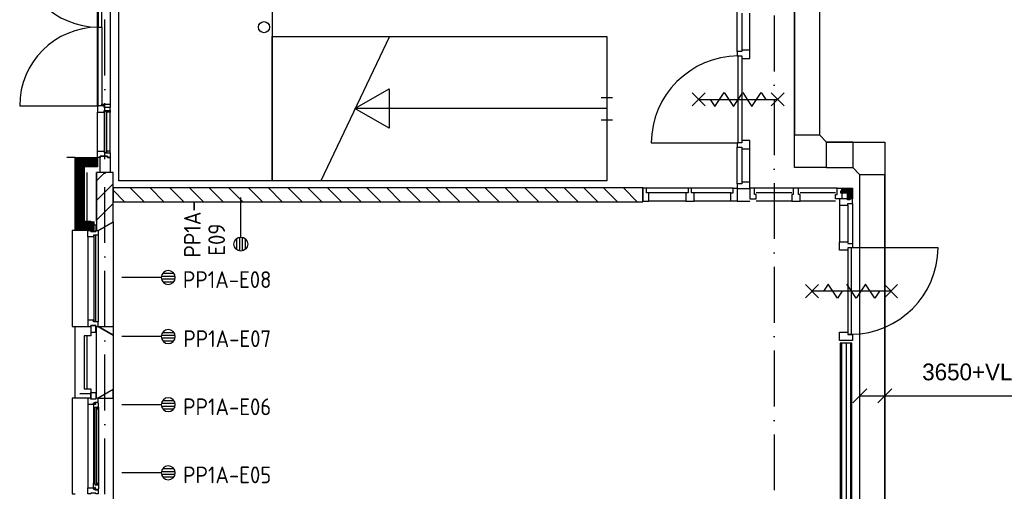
# Model space of a CAD drawing. Header units: millimetres. Extents: x -6587 to 170951, y 244 to 951952.
# Tile 8 of 102: x 16578 to 27168, y 34782 to 39849. Entities that reach past the tile are written whole.
import ezdxf
from ezdxf.enums import TextEntityAlignment as Align

# ---------------------------------------------------------------- set-up
doc = ezdxf.new("R2010")
doc.units = ezdxf.units.MM
doc.header["$LTSCALE"] = 100
doc.linetypes.add('DASHDOT', pattern=[9, 6, -1.5, 0, -1.5])
doc.layers.get('0').update_dxf_attribs({"linetype": 'CONTINUOUS'})
for name, color, linetype in [('AL$7----_STRAMIEN', 1, 'DASHDOT'), ('BOUW', 8, 'CONTINUOUS'), ('EB6431--_ATTRIB', 2, 'CONTINUOUS'), ('EB6441--_ATTRIB', 2, 'CONTINUOUS'), ('EL6431--_CCTV', 3, 'CONTINUOUS'), ('EL6441--_DATACOM', 3, 'CONTINUOUS'), ('KABELGOOT', 8, 'CONTINUOUS')]:
    doc.layers.add(name, color=color, linetype=linetype)
doc.styles.add('1_8', font='iso', dxfattribs={"width": 0.7, "height": 1.8})
doc.styles.add('BURO-018', font='BUROFONT.shx', dxfattribs={"height": 180})

# ---------------------------------------------------------------- blocks, each defined once
blk = doc.blocks.new('ES4X2')
for p, q in [((-0.45, 1.4), (-0.45, 2.6)), ((-0.15, 1.27), (-0.15, 2.73)), ((0.15, 1.27), (0.15, 2.73)), ((0.45, 1.4), (0.45, 2.6)), ((0, 1.25), (0, -3))]:
    blk.add_line(p, q)
blk.add_circle((0, 2), 0.75)
at = {"style": '1_8'}
for tag, flags, p in [('NUMMER', 8, (0, 4)), ('INDIENST', 9, (0, 0)), ('GEBOUW', 9, (0, 0)), ('M_CODE', 9, (0, 0)), ('REGIST', 9, (0, 0)), ('CODE', 8, (0, 0))]:
    blk.add_attdef(tag, text='', height=1.8, dxfattribs=dict(at, flags=flags)).set_placement(p, align=Align.MIDDLE_CENTER)

msp = doc.modelspace()

# ---------------------------------------------------------------- hatches: boundary and pattern name
at = {"layer": 'BOUW'}
h = msp.add_hatch(dxfattribs=at)
h.set_pattern_fill('PREFBET', color=256, style=0)
h.set_pattern_definition([(45, (-24.84, -97.2), (-106.066, 106.066), [])])
h.paths.add_polyline_path([(17582.8, 38208.9), (17402.8, 38208.9), (17402.8, 37583.9), (17422.8, 37583.9), (17582.8, 37676.3)])
h = msp.add_hatch(dxfattribs=at)
h.set_pattern_fill('PREFBET', color=256, angle=-90, style=0)
h.set_pattern_definition([(315, (42259, 25855.33), (106.066, 106.066), [])])
h.paths.add_polyline_path([(17582.8, 38043.8), (17582.8, 37893.8), (23278.8, 37893.8), (23278.8, 38043.8)])

# ---------------------------------------------------------------- linework, layer by layer
at = {"layer": 'AL$7----_STRAMIEN', "color": 1}
for p, q in [((17492.8, 5947), (17492.8, 77761.7)), ((24692.8, 77698.2), (24692.8, 12402.1))]:
    msp.add_line(p, q, dxfattribs=at)
at = {"layer": 'BOUW'}
for p, q in [((17642.8, 38118.8), (17642.8, 41418.8)), ((19292.8, 41418.8), (19292.8, 38118.8)), ((17412.8, 38923.6), (17412.8, 40614.1)), ((17422.8, 40614.1), (17422.8, 39768.8)), ((17462.8, 39768.8), (17462.8, 40614.1)), ((17551.8, 40597.1), (17551.8, 38940.6)), ((24292.8, 39505.8), (24292.8, 39934.8)), ((24343.8, 39917.8), (24343.8, 39522.8)), ((24431.8, 39522.8), (24431.8, 39917.8)), ((17422.8, 39768.8), (17462.8, 39768.8)), ((17422.8, 39768.8), (17462.8, 39768.8)), ((17422.8, 38923.6), (17422.8, 39768.8)), ((17462.8, 39768.8), (17462.8, 38923.6)), ((19292.8, 39668.8), (22892.8, 39668.8)), ((19292.8, 38118.8), (19292.8, 39668.8)), ((20555.6, 39668.8), (19815.6, 38118.8)), ((22892.8, 39668.8), (22892.8, 38118.8)), ((24292.8, 39505.8), (24292.8, 39459.8)), ((24343.8, 39505.8), (24292.8, 39505.8)), ((24343.8, 39522.8), (24343.8, 39505.8)), ((24431.8, 39522.8), (24343.8, 39522.8)), ((24431.8, 39432.8), (24431.8, 39522.8)), ((24292.8, 39459.8), (24343.8, 39459.8)), ((24303.8, 38525.8), (24303.8, 39459.8)), ((24303.8, 39459.8), (24343.8, 39459.8)), ((24343.8, 39459.8), (24343.8, 39432.8)), ((24343.8, 39459.8), (24343.8, 38525.8)), ((24343.8, 39432.8), (24431.8, 39432.8)), ((20183.7, 38893.8), (20550.3, 39105.5)), ((20550.3, 39105.5), (20550.3, 38682.2)), ((22832.8, 39013.8), (22952.8, 39013.8)), ((23808.8, 39062.8), (23948.8, 38922.8)), ((23808.8, 38922.8), (23948.8, 39062.8)), ((23878.8, 38992.8), (24728.8, 38992.8)), ((24003.8, 38992.8), (24053.8, 38917.8)), ((24053.8, 38917.8), (24153.8, 39067.8)), ((24153.8, 39067.8), (24203.8, 38992.8)), ((24203.8, 38992.8), (24253.8, 38917.8)), ((24253.8, 38917.8), (24353.8, 39067.8)), ((24353.8, 39067.8), (24403.8, 38992.8)), ((24403.8, 38992.8), (24453.8, 38917.8)), ((24453.8, 38917.8), (24553.8, 39067.8)), ((24553.8, 39067.8), (24603.8, 38992.8)), ((24658.8, 38922.8), (24798.8, 39062.8)), ((24658.8, 39062.8), (24798.8, 38922.8)), ((16577.6, 38923.6), (17425, 38923.6)), ((17412.8, 38923.6), (17412.8, 38856.6)), ((17442.3, 38923.6), (17412.8, 38923.6)), ((17462.8, 38923.6), (17422.8, 38923.6)), ((17484.8, 38923.6), (17442.3, 38923.6)), ((17462.8, 38940.6), (17551.8, 38940.6)), ((17462.8, 38923.6), (17462.8, 38940.6)), ((17484.8, 38906.6), (17484.8, 38923.6)), ((17484.8, 38906.6), (17484.8, 38923.6)), ((17551.8, 38906.6), (17484.8, 38906.6)), ((17513.8, 38906.6), (17484.8, 38906.6)), ((17484.8, 38873.6), (17551.8, 38873.6)), ((17484.8, 38856.6), (17484.8, 38873.6)), ((17484.8, 38873.6), (17513.8, 38873.6)), ((17484.8, 38856.6), (17484.8, 38873.6)), ((17488.8, 38869.6), (17488.8, 38856.6)), ((17509.8, 38869.6), (17488.8, 38869.6)), ((17488.8, 38422.9), (17488.8, 38869.6)), ((17488.8, 38869.6), (17509.8, 38869.6)), ((17509.8, 38856.6), (17509.8, 38869.6)), ((17509.8, 38869.6), (17509.8, 38422.9)), ((17551.8, 38906.6), (17513.8, 38906.6)), ((17513.8, 38856.6), (17513.8, 38873.6)), ((17513.8, 38873.6), (17551.8, 38873.6)), ((17513.8, 38873.6), (17513.8, 38856.6)), ((17551.8, 38940.6), (17551.8, 38906.6)), ((17551.8, 38873.6), (17551.8, 38906.6)), ((17551.8, 38873.6), (17551.8, 38856.6)), ((22892.8, 38893.8), (20183.7, 38893.8)), ((20550.3, 38682.2), (20183.7, 38893.8)), ((17412.8, 38856.6), (17484.8, 38856.6)), ((17412.8, 38435.9), (17412.8, 38856.6)), ((17488.8, 38856.6), (17484.8, 38856.6)), ((17513.8, 38856.6), (17509.8, 38856.6)), ((17551.8, 38856.6), (17513.8, 38856.6)), ((17551.8, 38435.9), (17551.8, 38856.6)), ((22832.8, 38773.8), (22952.8, 38773.8)), ((24343.8, 38552.8), (24343.8, 38525.8)), ((24431.8, 38552.8), (24343.8, 38552.8)), ((24431.8, 38462.8), (24431.8, 38552.8)), ((23369.8, 38525.8), (24303.8, 38525.8)), ((24292.8, 38525.8), (24292.8, 38479.8)), ((24343.8, 38525.8), (24292.8, 38525.8)), ((24292.8, 38086.8), (24292.8, 38479.8)), ((24292.8, 38479.8), (24343.8, 38479.8)), ((24343.8, 38525.8), (24303.8, 38525.8)), ((24343.8, 38479.8), (24343.8, 38462.8)), ((24343.8, 38462.8), (24431.8, 38462.8)), ((24343.8, 38462.8), (24343.8, 38103.8)), ((24431.8, 38103.8), (24431.8, 38462.8)), ((17172.8, 38368.9), (17086.3, 38368.9)), ((17412.8, 38435.9), (17484.8, 38435.9)), ((17412.8, 38368.9), (17412.8, 38435.9)), ((17442.3, 38368.9), (17412.8, 38368.9)), ((17442.3, 38382.9), (17442.3, 38368.9)), ((17522.3, 38382.9), (17442.3, 38382.9)), ((17442.3, 38382.8), (17522.3, 38382.8)), ((17442.3, 38208.9), (17442.3, 38382.8)), ((17484.8, 38435.9), (17484.8, 38418.9)), ((17484.8, 38435.9), (17484.8, 38418.9)), ((17488.8, 38435.9), (17484.8, 38435.9)), ((17484.8, 38418.9), (17551.8, 38418.9)), ((17484.8, 38418.9), (17513.8, 38418.9)), ((17488.8, 38422.9), (17488.8, 38435.9)), ((17509.8, 38422.9), (17488.8, 38422.9)), ((17509.8, 38422.9), (17488.8, 38422.9)), ((17509.8, 38435.9), (17509.8, 38422.9)), ((17513.8, 38435.9), (17509.8, 38435.9)), ((17513.8, 38435.9), (17513.8, 38418.9)), ((17551.8, 38435.9), (17513.8, 38435.9)), ((17513.8, 38418.9), (17513.8, 38435.9)), ((17513.8, 38418.9), (17551.8, 38418.9)), ((17522.3, 38368.9), (17522.3, 38382.9)), ((17522.3, 38382.8), (17522.3, 38368.8)), ((17551.8, 38368.9), (17522.3, 38368.9)), ((17522.3, 38368.8), (17551.8, 38368.8)), ((17551.8, 38418.9), (17551.8, 38435.9)), ((17551.8, 38418.9), (17551.8, 38368.9)), ((17551.8, 38368.8), (17551.8, 38208.9)), ((17551.8, 38208.9), (17442.3, 38208.9)), ((19292.8, 38118.8), (17642.8, 38118.8)), ((22892.8, 38118.8), (19292.8, 38118.8)), ((23767.8, 38038.8), (23767.8, 37987.8)), ((23803.8, 38038.8), (23767.8, 38038.8)), ((23803.8, 37987.8), (23803.8, 38038.8)), ((24252.8, 38038.8), (24292.8, 38038.8)), ((24252.8, 37987.8), (24252.8, 38038.8)), ((24292.8, 38086.8), (24292.8, 38036.8)), ((24343.8, 38086.8), (24292.8, 38086.8)), ((24292.8, 38038.8), (24292.8, 37899.8)), ((24292.8, 38036.8), (24431.8, 38036.8)), ((24343.8, 38103.8), (24343.8, 38086.8)), ((24431.8, 38103.8), (24343.8, 38103.8)), ((24431.8, 38036.8), (24431.8, 38103.8)), ((24898.3, 38038.8), (24481.8, 38038.8)), ((25370.8, 38038.8), (24954.3, 38038.8)), ((25410.8, 37985.5), (25464.1, 38038.8)), ((25410.8, 37992.6), (25457.1, 38038.8)), ((25416.2, 37983.8), (25471.2, 38038.8)), ((25420.8, 38038.8), (25534.8, 38038.8)), ((25420.8, 38008.8), (25420.8, 38038.8)), ((25420.8, 38009.7), (25450, 38038.8)), ((25420.8, 38016.7), (25442.9, 38038.8)), ((25420.8, 38023.8), (25435.8, 38038.8)), ((25420.8, 38030.9), (25428.8, 38038.8)), ((25420.8, 38038), (25421.7, 38038.8)), ((25423.3, 37983.8), (25478.3, 38038.8)), ((25430.3, 37983.8), (25485.3, 38038.8)), ((25437.4, 37983.8), (25492.4, 38038.8)), ((25444.5, 37983.8), (25499.5, 38038.8)), ((25451.6, 37983.8), (25506.6, 38038.8)), ((25458.6, 37983.8), (25513.6, 38038.8)), ((25465.7, 37983.8), (25520.7, 38038.8)), ((25472.8, 37983.8), (25527.8, 38038.8)), ((25479.8, 37983.8), (25534.8, 38038.8)), ((25479.8, 37976.7), (25534.8, 38031.7)), ((25479.8, 37969.7), (25534.8, 38024.7)), ((25534.8, 38038.8), (25534.8, 37924.8)), ((23740.8, 37987.8), (23740.8, 37899.8)), ((23767.8, 37987.8), (23740.8, 37987.8)), ((23830.8, 37987.8), (23803.8, 37987.8)), ((24225.8, 37987.8), (23830.8, 37987.8)), ((23830.8, 37899.8), (23830.8, 37987.8)), ((24225.8, 37987.8), (24252.8, 37987.8)), ((24225.8, 37899.8), (24225.8, 37987.8)), ((24881.3, 37987.8), (24498.8, 37987.8)), ((25353.8, 37987.8), (24971.3, 37987.8)), ((25534.8, 37924.8), (25395.8, 37924.8)), ((25395.8, 37924.8), (25395.8, 37857.8)), ((25410.8, 38008.8), (25420.8, 38008.8)), ((25410.8, 37983.8), (25410.8, 38008.8)), ((25410.8, 37999.7), (25420, 38008.8)), ((25410.8, 38006.7), (25412.9, 38008.8)), ((25479.8, 37983.8), (25410.8, 37983.8)), ((25479.8, 37962.6), (25534.8, 38017.6)), ((25479.8, 37955.5), (25534.8, 38010.5)), ((25479.8, 37948.5), (25534.8, 38003.5)), ((25479.8, 37941.4), (25534.8, 37996.4)), ((25479.8, 37934.3), (25534.8, 37989.3)), ((25479.8, 37914.8), (25479.8, 37983.8)), ((25479.8, 37927.2), (25534.8, 37982.2)), ((25479.8, 37920.2), (25534.8, 37975.2)), ((25504.8, 37914.8), (25479.8, 37914.8)), ((25481.5, 37914.8), (25534.8, 37968.1)), ((25488.6, 37914.8), (25534.8, 37961)), ((25495.7, 37914.8), (25504.8, 37924)), ((25502.8, 37914.8), (25504.8, 37916.9)), ((25504.8, 37924.8), (25504.8, 37914.8)), ((25534.8, 37924.8), (25504.8, 37924.8)), ((25505.7, 37924.8), (25534.8, 37954)), ((25512.8, 37924.8), (25534.8, 37946.9)), ((25519.8, 37924.8), (25534.8, 37939.8)), ((25526.9, 37924.8), (25534.8, 37932.8)), ((25534, 37924.8), (25534.8, 37925.7)), ((25534.8, 37874.8), (25534.8, 37924.8)), ((23740.8, 37899.8), (23830.8, 37899.8)), ((24225.8, 37899.8), (23830.8, 37899.8)), ((24292.8, 37899.8), (24225.8, 37899.8)), ((24292.8, 37899.8), (24431.8, 37899.8)), ((24881.3, 37899.8), (24498.8, 37899.8)), ((25353.8, 37899.8), (24971.3, 37899.8)), ((25395.8, 37857.8), (25483.8, 37857.8)), ((25483.8, 37874.8), (25534.8, 37874.8)), ((25483.8, 37857.8), (25483.8, 37874.8)), ((25395.8, 37462.4), (25483.8, 37462.4)), ((25395.8, 37372.4), (25395.8, 37462.4)), ((25483.8, 37462.4), (25483.8, 37445.4)), ((25483.8, 37445.4), (25534.8, 37445.4)), ((25483.8, 37399.4), (25483.8, 36469.4)), ((25524.8, 37399.4), (25483.8, 37399.4)), ((25483.8, 37399.4), (25483.8, 37372.4)), ((25534.8, 37399.4), (25483.8, 37399.4)), ((25524.8, 36469.4), (25524.8, 37399.4)), ((26454.8, 37399.4), (25524.8, 37399.4)), ((25534.8, 37445.4), (25534.8, 37399.4)), ((25483.8, 37372.4), (25395.8, 37372.4)), ((25169.8, 37002.4), (25029.8, 36862.4)), ((25169.8, 36862.4), (25029.8, 37002.4)), ((25274.8, 37007.4), (25224.8, 36932.4)), ((25374.8, 36857.4), (25274.8, 37007.4)), ((25574.8, 36857.4), (25474.8, 37007.4)), ((25674.8, 37007.4), (25624.8, 36932.4)), ((25774.8, 36857.4), (25674.8, 37007.4)), ((26019.8, 37002.4), (25879.8, 36862.4)), ((26019.8, 36862.4), (25879.8, 37002.4)), ((25949.8, 36932.4), (25099.8, 36932.4)), ((25424.8, 36932.4), (25374.8, 36857.4)), ((25624.8, 36932.4), (25574.8, 36857.4)), ((25824.8, 36932.4), (25774.8, 36857.4)), ((17172.8, 36553.9), (17341.8, 36553.9)), ((17172.8, 35783.9), (17172.8, 36553.9)), ((17341.8, 36553.9), (17341.8, 36453.9)), ((17402.8, 35783.9), (17402.8, 36553.9)), ((17402.8, 36553.9), (17422.8, 36553.9)), ((17422.8, 36553.9), (17582.8, 36461.5)), ((17272.8, 36453.9), (17272.8, 35883.9)), ((17341.8, 36453.9), (17272.8, 36453.9)), ((17302.8, 35883.9), (17302.8, 36453.9)), ((17402.8, 35883.9), (17402.8, 36453.9)), ((17582.8, 36461.5), (17582.8, 35876.3)), ((25395.8, 36492.4), (25483.8, 36492.4)), ((25395.8, 36402.4), (25395.8, 36492.4)), ((25483.8, 36492.4), (25483.8, 36465.4)), ((25483.8, 36469.4), (25524.8, 36469.4)), ((25483.8, 36465.4), (25534.8, 36465.4)), ((25534.8, 36465.4), (25534.8, 36402.4)), ((25534.8, 36402.4), (25395.8, 36402.4)), ((25402.8, 36373.9), (25402.8, 26694.9)), ((25527.8, 36373.9), (25402.8, 36373.9)), ((25417.8, 36373.9), (25417.8, 26694.9)), ((25465.3, 36373.9), (25465.3, 26694.9)), ((25512.8, 36373.9), (25512.8, 26694.9)), ((25527.8, 26694.9), (25527.8, 36373.9)), ((25534.8, 36402.4), (25534.8, 36402.4)), ((25534.8, 36402.4), (25534.8, 36402.4)), ((25402.8, 36216.6), (25402.8, 35566.6)), ((17222.8, 35833.9), (17341.8, 35833.9)), ((17272.8, 35883.9), (17341.8, 35883.9)), ((17341.8, 35883.9), (17341.8, 35783.9)), ((17582.8, 35876.3), (17422.8, 35783.9)), ((17341.8, 35783.9), (17172.8, 35783.9)), ((17422.8, 35783.9), (17402.8, 35783.9))]:
    msp.add_line(p, q, dxfattribs=at)
for points in [[(17412.8, 38268.9), (17272.8, 38268.9), (17272.8, 37683.9), (17341.8, 37683.9), (17341.8, 37583.9), (17172.8, 37583.9), (17172.8, 38368.9), (17412.8, 38368.9)], [(17582.8, 38208.9), (17402.8, 38208.9), (17402.8, 37583.9), (17422.8, 37583.9), (17582.8, 37676.3)], [(17582.8, 38043.8), (17582.8, 37893.8), (23278.8, 37893.8), (23278.8, 38043.8)], [(23278.8, 37899.8), (23345.8, 37899.8), (23345.8, 37987.8), (23318.8, 37987.8), (23318.8, 38038.8), (23278.8, 38038.8)], [(24431.8, 37924.8), (24498.8, 37924.8), (24498.8, 37971.8), (24481.8, 37971.8), (24481.8, 38038.8), (24431.8, 38038.8)], [(24881.3, 37899.8), (24971.3, 37899.8), (24971.3, 37971.8), (24954.3, 37971.8), (24954.3, 38038.8), (24898.3, 38038.8), (24898.3, 37971.8), (24881.3, 37971.8)], [(25420.8, 37924.8), (25353.8, 37924.8), (25353.8, 37971.8), (25370.8, 37971.8), (25370.8, 38038.8), (25420.8, 38038.8)], [(17397.8, 37573.9), (17341.8, 37573.9), (17341.8, 37644.9), (17397.8, 37644.9)], [(17422.8, 37533.9), (17422.8, 37533.9), (17371.8, 37533.9), (17371.8, 37516.9), (17308.8, 37516.9), (17308.8, 37516.9), (17308.8, 37516.9), (17308.8, 37516.9), (17308.8, 37516.9), (17308.8, 37583.9), (17341.8, 37583.9), (17341.8, 37573.9), (17397.8, 37573.9), (17397.8, 37583.9), (17397.8, 37583.9), (17422.8, 37583.9)], [(17396.8, 37528.9), (17375.8, 37528.9), (17375.8, 36608.9), (17396.8, 36608.9)], [(17422.8, 36603.9), (17422.8, 36603.9), (17371.8, 36603.9), (17371.8, 36620.9), (17308.8, 36620.9), (17308.8, 36620.9), (17308.8, 36620.9), (17308.8, 36620.9), (17308.8, 36620.9), (17308.8, 36553.9), (17341.8, 36553.9), (17341.8, 36563.9), (17397.8, 36563.9), (17397.8, 36553.9), (17397.8, 36553.9), (17422.8, 36553.9)], [(17397.8, 36563.9), (17341.8, 36563.9), (17341.8, 36492.9), (17397.8, 36492.9)], [(17422.8, 36553.9), (17582.8, 36553.9), (17582.8, 36461.5)], [(17397.8, 35773.9), (17341.8, 35773.9), (17341.8, 35844.9), (17397.8, 35844.9)], [(17422.8, 35783.9), (17582.8, 35783.9), (17582.8, 35876.3)], [(17422.8, 35783.9), (17397.8, 35783.9), (17397.8, 35773.9), (17341.8, 35773.9), (17341.8, 35783.9), (17308.8, 35783.9), (17308.8, 35716.9), (17371.8, 35716.9), (17371.8, 35733.9), (17386.8, 35733.9), (17386.8, 35739.9), (17422.8, 35739.9)], [(17425.8, 35727.2), (17421.6, 35729.6), (17421.6, 35736.7), (17391.8, 35736.7), (17391.8, 35714.2), (17386.8, 35714.2), (17386.8, 35722.2), (17371.8, 35722.2), (17371.8, 35716.9), (17371.8, 35669.8), (17384.8, 35667.7), (17384.8, 35684.7), (17425.8, 35684.7)], [(17407.8, 35682.7), (17386.8, 35682.7), (17386.8, 34855.1), (17407.8, 34855.1)], [(17423.5, 35684.7), (17410, 35684.7), (17410, 35667.7), (17423.5, 35667.7)], [(17425.8, 34810.6), (17421.6, 34808.1), (17421.6, 34801.1), (17391.8, 34801.1), (17391.8, 34823.6), (17386.8, 34823.6), (17386.8, 34815.6), (17371.8, 34815.6), (17371.8, 34820.9), (17371.8, 34868), (17384.8, 34870.1), (17384.8, 34853.1), (17425.8, 34853.1)], [(17423.5, 34853.1), (17410, 34853.1), (17410, 34870.1), (17423.5, 34870.1)], [(17422.8, 34753.9), (17397.8, 34753.9), (17397.8, 34763.9), (17341.8, 34763.9), (17341.8, 34753.9), (17308.8, 34753.9), (17308.8, 34820.9), (17371.8, 34820.9), (17371.8, 34803.9), (17386.8, 34803.9), (17386.8, 34797.9), (17422.8, 34797.9)]]:
    msp.add_lwpolyline(points, close=True, dxfattribs=at)
at = {"layer": 'BOUW', "const_width": 100}
for points in [[(17412.8, 38318.9), (17222.8, 38318.9), (17222.8, 37633.9), (17341.8, 37633.9)], [(17382.8, 38318.9), (17222.8, 38318.9), (17222.8, 37633.9), (17341.8, 37633.9)], [(17382.8, 38318.9), (17222.8, 38318.9), (17222.8, 37633.9), (17382.8, 37633.9)]]:
    msp.add_lwpolyline(points, dxfattribs=at)
at = {"layer": 'BOUW'}
for points in [[(17412.8, 38318.9), (17222.8, 38318.9), (17222.8, 37633.9), (17341.8, 37633.9)], [(17302.8, 37683.9), (17302.8, 38208.9)], [(17402.8, 37683.9), (17402.8, 38208.9)], [(24252.8, 38038.8), (23318.8, 38038.8)], [(23740.8, 37987.8), (23345.8, 37987.8)], [(23740.8, 37899.8), (23345.8, 37899.8)], [(25395.8, 37857.8), (25395.8, 37462.4)], [(25483.8, 37857.8), (25483.8, 37462.4)], [(25534.8, 37874.8), (25534.8, 37445.4)], [(17582.8, 37676.3), (17582.8, 36461.5)], [(17172.8, 37583.9), (17142.8, 37583.9), (17142.8, 36553.9), (17172.8, 36553.9)], [(17272.8, 37583.9), (17272.8, 37583.9)], [(17308.8, 37516.9), (17308.8, 36620.9)], [(17422.8, 37533.9), (17422.8, 36603.9)], [(17582.8, 35876.3), (17582.8, 34661.5)], [(17172.8, 35783.9), (17142.8, 35783.9), (17142.8, 34753.9), (17172.8, 34753.9)], [(17308.8, 35716.9), (17308.8, 34820.9)], [(17371.8, 35669.8), (17371.8, 34868)], [(17425.8, 35684.7), (17425.8, 34853.1)]]:
    msp.add_lwpolyline(points, dxfattribs=at)
msp.add_circle((19205.8, 39768.8), 60, dxfattribs=at)
for centre, radius, start, end in [((17422.8, 40614.1), 845.3, 180, 270), ((17422.8, 38923.6), 845.3, 90, 180), ((24312.7, 38517), 942.9, 90.53799, 179.46201), ((25516, 37408.2), 938.9, 270.53799, 359.46201)]:
    msp.add_arc(centre, radius, start, end, dxfattribs=at)
at = {"layer": 'KABELGOOT', "color": 8}
for p, q in [((24912.1, 38606.9, 3650), (24912.1, 42195.5, 3650)), ((24912.1, 42195.5, 3710), (24912.1, 38606.9, 3710)), ((25182.1, 38606.9, 3650), (25182.1, 42195.5, 3650)), ((25182.1, 38606.9, 3710), (25182.1, 42195.5, 3710)), ((25182.1, 38606.9, 3650), (24912.1, 38606.9, 3650)), ((24912.1, 38261.9, 3650), (24912.1, 38606.9, 3650)), ((25182.1, 38606.9, 3650), (25182.1, 38606.9, 3650)), ((25182.1, 38606.9, 3650), (25257.1, 38531.9, 3650)), ((25257.1, 38261.9, 3650), (25257.1, 38531.9, 3650)), ((25257.1, 38531.9, 3650), (25537, 38531.9, 3650)), ((25257.1, 38531.9, 3650), (25257.1, 38531.9, 3650)), ((25537, 38531.9, 3710), (25257.1, 38531.9, 3710)), ((25537, 38531.9, 3650), (25882, 38531.9, 3650)), ((25537, 38531.9, 3650), (25537, 38261.9, 3650)), ((25882, 38531.9, 3650), (25882, 38531.9, 3650)), ((25882, 38531.9, 3650), (25882, 38186.9, 3650)), ((25257.1, 38261.9, 3650), (24912.1, 38261.9, 3650)), ((24912.1, 38261.9, 3650), (24912.1, 38261.9, 3650)), ((25257.1, 38261.9, 3650), (25537, 38261.9, 3650)), ((25257.1, 38261.9, 3710), (25537, 38261.9, 3710)), ((25612, 38186.9, 3650), (25537, 38261.9, 3650)), ((25537, 38261.9, 3650), (25537, 38261.9, 3650)), ((25612, 38186.9, 3650), (25612, 32794.9, 3650)), ((25612, 38186.9, 3710), (25612, 32794.9, 3710)), ((25612, 38186.9, 3650), (25882, 38186.9, 3650)), ((25612, 38186.9, 3650), (25612, 38186.9, 3650)), ((25882, 32794.9, 3710), (25882, 38186.9, 3710)), ((25882, 38186.9, 3650), (25882, 32794.9, 3650)), ((25538, 35733.9, 3650), (25688, 35883.9, 3650)), ((25613, 35808.9, 3650), (26249, 35808.9, 3650)), ((25808, 35733.9, 3650), (25958, 35883.9, 3650)), ((26249, 35808.9, 3650), (27624, 35808.9, 3650))]:
    msp.add_line(p, q, dxfattribs=at)

# ---------------------------------------------------------------- block references
at = {"layer": 'EL6431--_CCTV'}
ref = msp.add_blockref('ES4X2', (17975.7, 37079.5, 1050), dxfattribs=dict(at, xscale=-100, yscale=100, zscale=100, rotation=270))
ref.add_attrib('CODE', 'PP1A-E08', dxfattribs={"layer": 'EB6431--_ATTRIB', "color": 1, "height": 180, "style": '1_8', "flags": 8}).set_placement((18809.5, 37056.7, 1050), align=Align.MIDDLE_CENTER)
ref = msp.add_blockref('ES4X2', (17975.7, 36444.7, 1050), dxfattribs=dict(at, xscale=-100, yscale=100, zscale=100, rotation=270))
ref.add_attrib('CODE', 'PP1A-E07', dxfattribs={"layer": 'EB6431--_ATTRIB', "color": 1, "height": 180, "style": '1_8', "flags": 8}).set_placement((18809.5, 36421.9, 1050), align=Align.MIDDLE_CENTER)
ref = msp.add_blockref('ES4X2', (17975.7, 35713, 1050), dxfattribs=dict(at, xscale=-100, yscale=100, zscale=100, rotation=270))
ref.add_attrib('CODE', 'PP1A-E06', dxfattribs={"layer": 'EB6431--_ATTRIB', "color": 1, "height": 180, "style": '1_8', "flags": 8}).set_placement((18809.5, 35690.2, 1050), align=Align.MIDDLE_CENTER)
ref = msp.add_blockref('ES4X2', (17975.7, 34981.4, 1050), dxfattribs=dict(at, xscale=-100, yscale=100, zscale=100, rotation=270))
ref.add_attrib('CODE', 'PP1A-E05', dxfattribs={"layer": 'EB6431--_ATTRIB', "color": 1, "height": 180, "style": '1_8', "flags": 8}).set_placement((18809.5, 34958.6, 1050), align=Align.MIDDLE_CENTER)
at = {"layer": 'EL6441--_DATACOM'}
ref = msp.add_blockref('ES4X2', (18956.3, 37638.6), dxfattribs=dict(at, xscale=100, yscale=100, zscale=100, rotation=180))
ref.add_attrib('CODE', 'E09', dxfattribs={"layer": 'EB6441--_ATTRIB', "color": 1, "height": 180, "rotation": 90, "style": '1_8', "flags": 8}).set_placement((18696.3, 37485.9), align=Align.MIDDLE_CENTER)
ref.add_attrib('NUMMER', 'PP1A-', dxfattribs={"layer": 'EB6441--_ATTRIB', "color": 1, "height": 180, "rotation": 90, "style": '1_8', "flags": 8}).set_placement((18435, 37595.4), align=Align.MIDDLE_CENTER)

# ---------------------------------------------------------------- texts
at = {"layer": 'KABELGOOT', "color": 8, "style": 'BURO-018'}
msp.add_text('3650+VL', height=180, dxfattribs=at).set_placement((26770.1, 36064.9, 3650), align=Align.MIDDLE)

doc.saveas('drawing.dxf')
